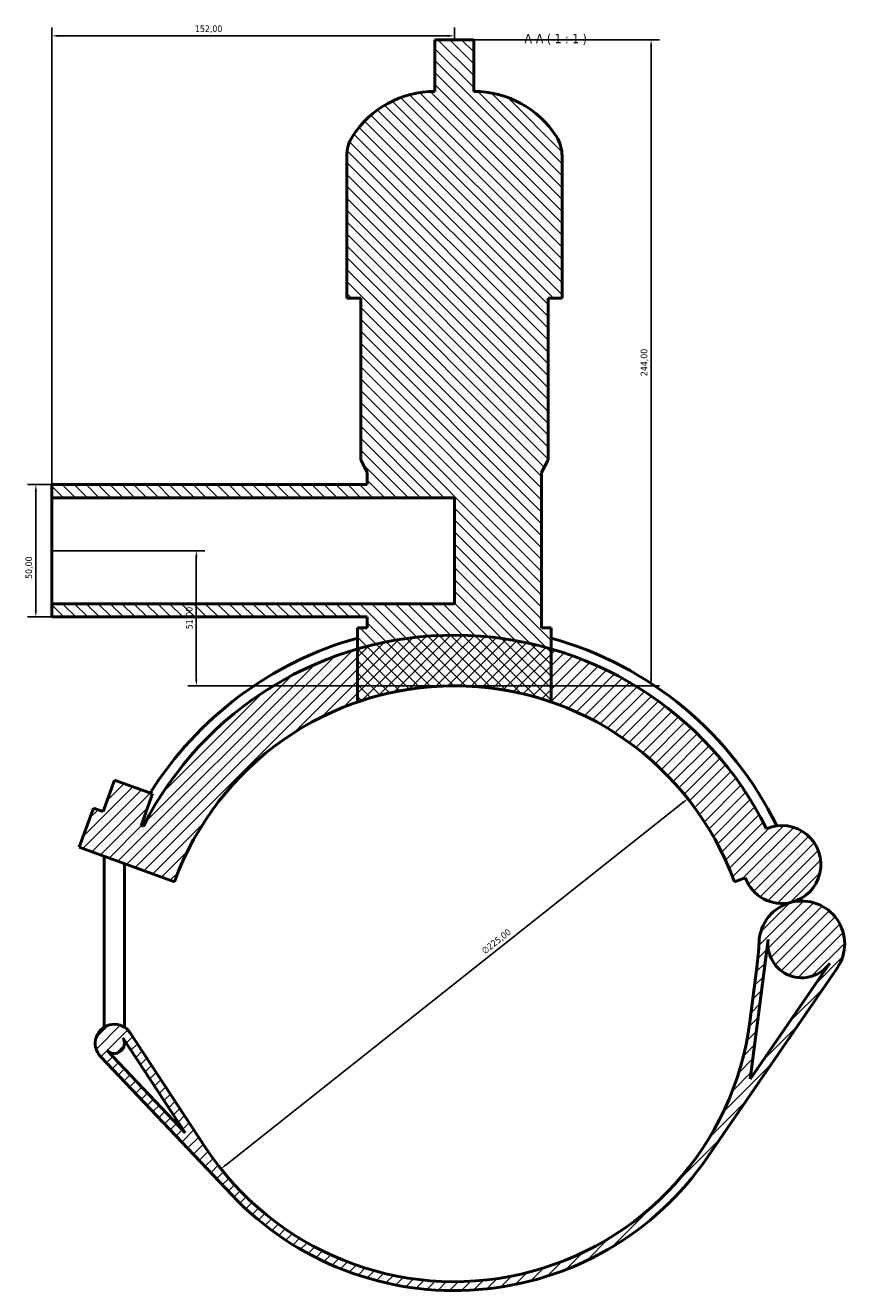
# Model space of a CAD drawing. Header units: millimetres. Extents: x 0 to 1010, y -235 to 1214.
# Tile 6 of 7: x 293 to 602, y 736 to 1214. Entities that reach past the tile are written whole.
import ezdxf

# ---------------------------------------------------------------- set-up
doc = ezdxf.new("R2010")
doc.units = ezdxf.units.MM
for name, color, linetype, lineweight in [('Dimension (ISO)', 7, 'Continuous', 25), ('Hatch (ISO)', 7, 'Continuous', 18), ('Symbol (ISO)', 7, 'Continuous', 25), ('Visible (ISO)', 7, 'Continuous', 50)]:
    doc.layers.add(name, color=color, linetype=linetype, lineweight=lineweight)
doc.styles.add('Label Text (ISO)', font='tahoma.ttf')
doc.styles.add('Note Text (ISO)', font='tahoma.ttf')
doc.dimstyles.new('Default (ISO)', dxfattribs={"dimtxt": 2.5, "dimasz": 2.5, "dimexe": 3.175, "dimexo": 0, "dimgap": 0.762, "dimtad": 1, "dimrnd": 1e-08, "dimzin": 0, "dimtxsty": 'Note Text (ISO)', "dimcen": 0.09, "dimdle": 10, "dimclrd": 256, "dimclre": 256, "dimclrt": 232, "dimazin": 0, "dimtfac": 1.40208, "dimtmove": 0, "dimatfit": 3, "dimfxl": 1, "dimtolj": 1, "dimtzin": 0, "dimlwd": -1, "dimlwe": -1, "dimarcsym": 0})

# ---------------------------------------------------------------- blocks, each defined once
blk = doc.blocks.new('*D8')
at = {"layer": 'Defpoints', "color": 0, "transparency": 16777216}
for p in [(542.99, 921.65), (366.69, 781.86)]:
    blk.add_point(p, dxfattribs=at)
at = {"layer": 'Dimension (ISO)', "transparency": 16777216}
blk.add_line((368.65, 783.41), (541.04, 920.1), dxfattribs=at)
for points in [[(540.78, 920.42), (541.29, 919.77), (542.99, 921.65)], [(368.39, 783.74), (368.91, 783.09), (366.69, 781.86)]]:
    blk.add_solid(points, dxfattribs=at)
at = {"layer": 'Dimension (ISO)', "color": 232, "true_color": 0xca0064, "transparency": 16777216, "insert": (464.82, 864.74), "char_height": 2.5, "attachment_point": 1, "rotation": 38.4097, "style": 'Note Text (ISO)'}
blk.add_mtext('\\A1;∅225,00', dxfattribs=at)
blk = doc.blocks.new('*D9')
at = {"layer": 'Defpoints', "color": 0, "transparency": 16777216}
for p in [(302.84, 1040.26), (296.8, 990.26), (302.84, 990.26)]:
    blk.add_point(p, dxfattribs=at)
at = {"layer": 'Dimension (ISO)', "transparency": 16777216}
for p, q in [((302.84, 1040.26), (293.63, 1040.26)), ((296.8, 1037.76), (296.8, 992.76)), ((302.84, 990.26), (293.63, 990.26))]:
    blk.add_line(p, q, dxfattribs=at)
for points in [[(296.38, 1037.76), (297.22, 1037.76), (296.8, 1040.26)], [(296.38, 992.76), (297.22, 992.76), (296.8, 990.26)]]:
    blk.add_solid(points, dxfattribs=at)
at = {"layer": 'Dimension (ISO)', "color": 232, "true_color": 0xca0064, "transparency": 16777216, "insert": (292.87, 1004.65), "char_height": 2.5, "attachment_point": 1, "rotation": 90, "style": 'Note Text (ISO)'}
blk.add_mtext('\\A1;50,00', dxfattribs=at)
blk = doc.blocks.new('*D10')
at = {"layer": 'Defpoints', "color": 0, "transparency": 16777216}
for p in [(302.84, 1209.7), (454.84, 1208.26), (302.84, 1035.26)]:
    blk.add_point(p, dxfattribs=at)
at = {"layer": 'Dimension (ISO)', "transparency": 16777216}
for p, q in [((302.84, 1035.26), (302.84, 1212.88)), ((452.34, 1209.7), (305.34, 1209.7)), ((454.84, 1208.26), (454.84, 1212.88))]:
    blk.add_line(p, q, dxfattribs=at)
for points in [[(305.34, 1210.12), (305.34, 1209.29), (302.84, 1209.7)], [(452.34, 1210.12), (452.34, 1209.29), (454.84, 1209.7)]]:
    blk.add_solid(points, dxfattribs=at)
at = {"layer": 'Dimension (ISO)', "color": 232, "true_color": 0xca0064, "transparency": 16777216, "insert": (356.89, 1213.64), "char_height": 2.5, "attachment_point": 1, "style": 'Note Text (ISO)'}
blk.add_mtext('\\A1;152,00', dxfattribs=at)
blk = doc.blocks.new('*D11')
at = {"layer": 'Defpoints', "color": 0, "transparency": 16777216}
for p in [(462.16, 1208.26), (529.13, 1208.26), (454.84, 964.26)]:
    blk.add_point(p, dxfattribs=at)
at = {"layer": 'Dimension (ISO)', "transparency": 16777216}
for p, q in [((462.16, 1208.26), (532.3, 1208.26)), ((529.13, 966.76), (529.13, 1205.76)), ((454.84, 964.26), (532.3, 964.26))]:
    blk.add_line(p, q, dxfattribs=at)
for points in [[(528.71, 1205.76), (529.54, 1205.76), (529.13, 1208.26)], [(528.71, 966.76), (529.54, 966.76), (529.13, 964.26)]]:
    blk.add_solid(points, dxfattribs=at)
at = {"layer": 'Dimension (ISO)', "color": 232, "true_color": 0xca0064, "transparency": 16777216, "insert": (525.19, 1081.2), "char_height": 2.5, "attachment_point": 1, "rotation": 90, "style": 'Note Text (ISO)'}
blk.add_mtext('\\A1;244,00', dxfattribs=at)
blk = doc.blocks.new('*D12')
at = {"layer": 'Defpoints', "color": 0, "transparency": 16777216}
for p in [(302.84, 1015.26), (357.4, 1015.26), (454.84, 964.26)]:
    blk.add_point(p, dxfattribs=at)
at = {"layer": 'Dimension (ISO)', "transparency": 16777216}
for p, q in [((302.84, 1015.26), (360.57, 1015.26)), ((357.4, 966.76), (357.4, 1012.76)), ((454.84, 964.26), (354.22, 964.26))]:
    blk.add_line(p, q, dxfattribs=at)
for points in [[(356.98, 1012.76), (357.82, 1012.76), (357.4, 1015.26)], [(356.98, 966.76), (357.82, 966.76), (357.4, 964.26)]]:
    blk.add_solid(points, dxfattribs=at)
at = {"layer": 'Dimension (ISO)', "color": 232, "true_color": 0xca0064, "transparency": 16777216, "insert": (353.47, 985.65), "char_height": 2.5, "attachment_point": 1, "rotation": 90, "style": 'Note Text (ISO)'}
blk.add_mtext('\\A1;51,00', dxfattribs=at)

msp = doc.modelspace()

# ---------------------------------------------------------------- hatches: boundary and pattern name
at = {"layer": 'Hatch (ISO)'}
h = msp.add_hatch(dxfattribs=at)
h.set_pattern_fill('ANSI31', color=256, scale=25.4, angle=90.00021, style=0)
h.set_pattern_definition([(135.0002, (0, 0), (-2.245056, -2.245072), [])])
edge = h.paths.add_edge_path()
edge.add_line((421.901, 986.216), (418.241, 986.216))
edge.add_line((418.241, 986.216), (418.241, 978.19))
edge.add_line((418.241, 978.19), (418.241, 958.136))
edge.add_ellipse((454.841, 851.756), major_axis=(-36.6, 106.38), ratio=1, start_angle=322.02846, end_angle=360, ccw=False)
edge.add_line((491.441, 958.136), (491.441, 978.19))
edge.add_line((491.441, 978.19), (491.441, 986.216))
edge.add_line((491.441, 986.216), (487.781, 986.216))
edge.add_line((487.781, 986.216), (487.781, 1044.776))
edge.add_line((487.781, 1044.776), (490.221, 1049.656))
edge.add_line((490.221, 1049.656), (490.221, 1110.656))
edge.add_line((490.221, 1110.656), (495.508, 1110.656))
edge.add_line((495.508, 1110.656), (495.508, 1164.336))
edge.add_ellipse((481.926, 1164.336), major_axis=(13.582, 0), ratio=1, start_angle=0, end_angle=32.61242)
edge.add_ellipse((462.161, 1151.69), major_axis=(31.205, 19.966), ratio=1, start_angle=0, end_angle=57.38758)
edge.add_line((462.161, 1188.736), (462.161, 1208.256))
edge.add_line((462.161, 1208.256), (447.521, 1208.256))
edge.add_line((447.521, 1208.256), (447.521, 1188.736))
edge.add_ellipse((447.521, 1151.69), major_axis=(0, 37.046), ratio=1, start_angle=0, end_angle=57.38758)
edge.add_ellipse((427.756, 1164.336), major_axis=(-11.441, 7.32), ratio=1, start_angle=0, end_angle=32.61242)
edge.add_line((414.175, 1164.336), (414.175, 1110.656))
edge.add_line((414.175, 1110.656), (419.461, 1110.656))
edge.add_line((419.461, 1110.656), (419.461, 1049.656))
edge.add_line((419.461, 1049.656), (421.901, 1044.776))
edge.add_line((421.901, 1044.776), (421.901, 1040.256))
edge.add_line((421.901, 1040.256), (302.841, 1040.256))
edge.add_line((302.841, 1040.256), (302.841, 1035.256))
edge.add_line((302.841, 1035.256), (454.841, 1035.256))
edge.add_line((454.841, 1035.256), (454.841, 995.256))
edge.add_line((454.841, 995.256), (302.841, 995.256))
edge.add_line((302.841, 995.256), (302.841, 990.256))
edge.add_line((302.841, 990.256), (421.901, 990.256))
edge.add_line((421.901, 990.256), (421.901, 986.216))
h = msp.add_hatch(dxfattribs=at)
h.set_pattern_fill('ANSI31', color=256, scale=25.4, style=0)
h.set_pattern_definition([(45, (0, 0), (-2.245064, 2.245064), [])])
edge = h.paths.add_edge_path()
edge.add_line((360.793, 790.022), (332.446, 833.207))
edge.add_ellipse((326.427, 829.256), major_axis=(6.019, 3.951), ratio=1, start_angle=0, end_angle=190.18846)
edge.add_line((321.201, 824.302), (370.746, 772.037))
edge.add_ellipse((454.841, 851.756), major_axis=(-84.095, -79.718), ratio=1, start_angle=0, end_angle=102.09276)
edge.add_line((550.408, 786.227), (599.385, 857.655))
edge.add_ellipse((586.038, 866.807), major_axis=(13.347, -9.151), ratio=1, start_angle=0, end_angle=138.50686)
edge.add_ellipse((586.038, 866.807), major_axis=(-3.934, 15.697), ratio=1, start_angle=0, end_angle=73.51821)
edge.add_ellipse((457.47, 872.224), major_axis=(112.4, -4.736), ratio=1, start_angle=355.09456, end_angle=360, ccw=False)
edge.add_line((569.053, 857.894), (566.425, 837.426))
edge.add_ellipse((454.841, 851.756), major_axis=(111.584, -14.33), ratio=1, start_angle=220.59914, end_angle=360, ccw=False)
edge = h.paths.add_edge_path(flags=0)
edge.add_line((329.624, 831.355), (353.169, 795.485))
edge.add_line((353.169, 795.485), (323.651, 826.624))
edge.add_ellipse((326.427, 829.256), major_axis=(-2.776, -2.631), ratio=1, start_angle=0, end_angle=169.81154)
edge = h.paths.add_edge_path(flags=0)
edge.add_line((566.571, 815.767), (573.335, 868.438))
edge.add_ellipse((586.038, 866.807), major_axis=(-12.703, 1.631), ratio=1, start_angle=0, end_angle=152.88036)
edge.add_line((596.602, 859.564), (566.571, 815.767))
edge = h.paths.add_edge_path()
edge.add_ellipse((578.528, 896.774), major_axis=(3.576, -14.27), ratio=1, start_angle=0, end_angle=189.13447)
edge.add_ellipse((454.841, 851.756), major_axis=(117.891, 58.54), ratio=1, start_angle=0, end_angle=47.44818)
edge.add_ellipse((454.841, 851.756), major_axis=(36.6, 126.434), ratio=1, start_angle=0, end_angle=32.28923)
edge.add_ellipse((454.841, 851.756), major_axis=(-36.6, 126.434), ratio=1, start_angle=0, end_angle=46.98301)
edge.add_line((337.43, 911.251), (336.541, 911.574))
edge.add_line((336.541, 911.574), (340.851, 923.414))
edge.add_line((340.851, 923.414), (326.473, 928.647))
edge.add_line((326.473, 928.647), (322.164, 916.807))
edge.add_line((322.164, 916.807), (318.569, 918.115))
edge.add_line((318.569, 918.115), (313.183, 903.315))
edge.add_line((313.183, 903.315), (349.126, 890.233))
edge.add_ellipse((454.841, 851.756), major_axis=(-105.715, 38.477), ratio=1, start_angle=220, end_angle=360, ccw=False)
edge.add_line((560.557, 890.233), (564.704, 891.742))
edge.add_ellipse((578.528, 896.774), major_axis=(-13.824, -5.032), ratio=1, start_angle=0, end_angle=84.06913)

# ---------------------------------------------------------------- linework, layer by layer
at = {"layer": 'Visible (ISO)'}
for p, q in [((462.161, 1208.256), (447.521, 1208.256)), ((447.521, 1208.256), (447.521, 1188.736)), ((462.161, 1188.736), (462.161, 1208.256)), ((414.175, 1164.336), (414.175, 1110.656)), ((495.508, 1110.656), (495.508, 1164.336)), ((414.175, 1110.656), (419.461, 1110.656)), ((419.461, 1110.656), (419.461, 1049.656)), ((490.221, 1049.656), (490.221, 1110.656)), ((490.221, 1110.656), (495.508, 1110.656)), ((419.461, 1049.656), (421.901, 1044.776)), ((487.781, 1044.776), (490.221, 1049.656)), ((421.901, 1044.776), (421.901, 1040.256)), ((487.781, 986.216), (487.781, 1044.776)), ((421.901, 1040.256), (302.841, 1040.256)), ((302.841, 1040.256), (302.841, 1035.256)), ((302.841, 1035.256), (454.841, 1035.256)), ((302.841, 995.256), (302.841, 1035.256)), ((454.841, 1035.256), (454.841, 995.256)), ((454.841, 995.256), (302.841, 995.256)), ((302.841, 995.256), (302.841, 990.256)), ((302.841, 990.256), (421.901, 990.256)), ((421.901, 990.256), (421.901, 986.216)), ((421.901, 986.216), (418.241, 986.216)), ((418.241, 986.216), (418.241, 958.136)), ((491.441, 986.216), (487.781, 986.216)), ((491.441, 958.136), (491.441, 986.216)), ((326.473, 928.647), (322.164, 916.807)), ((340.851, 923.414), (326.473, 928.647)), ((336.541, 911.574), (340.851, 923.414)), ((318.569, 918.115), (313.183, 903.315)), ((322.164, 916.807), (318.569, 918.115)), ((337.43, 911.251), (336.541, 911.574)), ((313.183, 903.315), (349.126, 890.233)), ((322.602, 835.356), (322.602, 899.887)), ((330.252, 835.356), (330.252, 897.103)), ((560.557, 890.233), (564.704, 891.742)), ((566.571, 815.767), (573.335, 868.438)), ((550.408, 786.227), (599.385, 857.655)), ((569.053, 857.894), (566.425, 837.426)), ((596.602, 859.564), (566.571, 815.767)), ((360.793, 790.022), (332.446, 833.207)), ((329.624, 831.355), (353.169, 795.485)), ((330.252, 829.256), (330.252, 830.399)), ((321.201, 824.302), (370.746, 772.037)), ((353.169, 795.485), (323.651, 826.624))]:
    msp.add_line(p, q, dxfattribs=at)
for centre, radius, start, end in [((447.521, 1151.69), 37.046, 90, 147.38758), ((462.161, 1151.69), 37.046, 32.61242, 90), ((427.756, 1164.336), 13.582, 147.38758, 180), ((481.926, 1164.336), 13.582, 0, 32.61242), ((454.841, 851.756), 131.625, 26.40721, 153.12763), ((454.841, 851.756), 135.574, 105.66211, 147.92972), ((454.841, 851.756), 135.574, 26.08123, 74.33789), ((454.841, 851.756), 112.5, 20, 160), ((454.841, 851.756), 112.5, 71.01423, 108.98577), ((578.528, 896.774), 14.712, 284.06913, 113.2036), ((578.528, 896.774), 14.712, 200, 284.06913), ((586.038, 866.807), 16.183, 104.06913, 177.58735), ((586.038, 866.807), 16.183, 325.56227, 104.06913), ((457.47, 872.224), 112.5, 352.68191, 357.58735), ((586.038, 866.807), 12.808, 172.68191, 325.56227), ((326.427, 829.256), 7.2, 33.28105, 223.46951), ((454.841, 851.756), 112.5, 213.28105, 352.68191), ((326.427, 829.256), 3.825, 223.46951, 33.28105), ((454.841, 851.756), 115.875, 223.46951, 325.56227)]:
    msp.add_arc(centre, radius, start, end, dxfattribs=at)

# ---------------------------------------------------------------- texts
at = {"layer": 'Symbol (ISO)', "insert": (481.304, 1206.303), "char_height": 3.5, "attachment_point": 7, "style": 'Label Text (ISO)'}
msp.add_mtext('A-A ( 1 : 1 )', dxfattribs=at)

# ---------------------------------------------------------------- dimensions: what is measured, and where the dimension line sits
at = {"layer": 'Dimension (ISO)'}
for base, p1, p2, angle, picture, middle in [((302.841, 1209.704), (454.841, 1208.256), (302.841, 1035.256), 180, '*D10', (361.841, 1209.704)), ((529.126, 1208.256), (454.841, 964.256), (462.161, 1208.256), 90, '*D11', (529.126, 1086.256)), ((296.801, 990.256), (302.841, 1040.256), (302.841, 990.256), 90, '*D9', (296.801, 1008.756)), ((357.4, 1015.256), (454.841, 964.256), (302.841, 1015.256), 90, '*D12', (357.4, 989.756))]:
    dim = msp.add_linear_dim(base=base, p1=p1, p2=p2, angle=angle, dimstyle='Default (ISO)', override={"dimdec": 2, "dimtp": 0, "dimtm": 0, "dimtdec": 2, "dimtofl": 0, "dimatfit": 1}, dxfattribs=at)
    dim.commit()
    dim.dimension.update_dxf_attribs({"geometry": picture, "text_midpoint": middle, "dimtype": 160})
dim = msp.add_diameter_dim_2p(p1=(366.688, 781.862), p2=(542.995, 921.65), dimstyle='Default (ISO)', override={"dimdec": 2, "dimlfac": 1, "dimtp": 0, "dimtm": 0, "dimtdec": 2, "dimatfit": 2}, dxfattribs=at)
dim.commit()
dim.dimension.update_dxf_attribs({"geometry": '*D8', "text_midpoint": (472.326, 865.618), "dimtype": 163})

doc.saveas('drawing.dxf')
